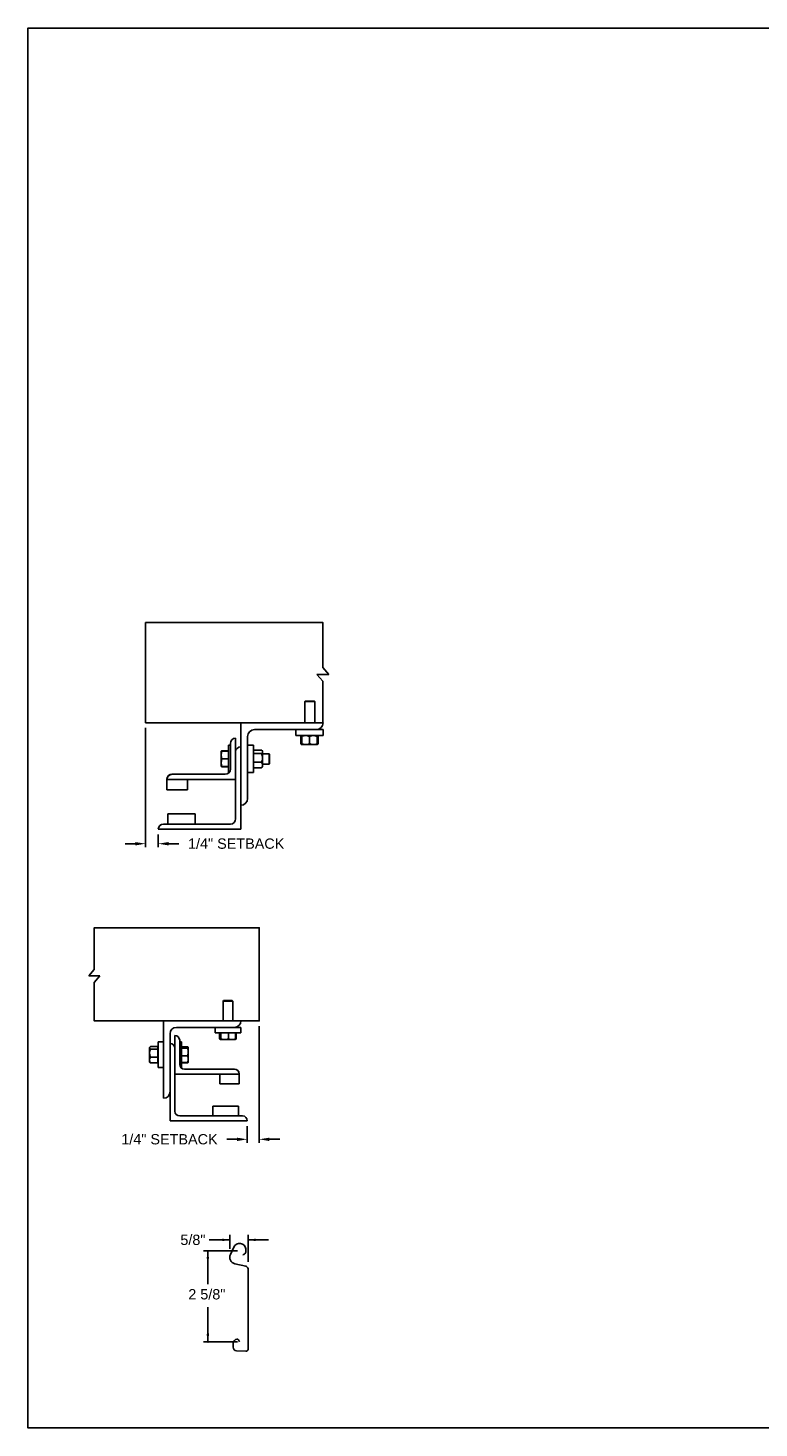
# Model space of a CAD drawing. Header units: inches. Extents: x 169.6 to 213.7, y 195.1 to 266.5.
# Tile 46 of 51: x 169.6 to 176.2, y 234.4 to 247.2. Entities that reach past the tile are written whole.
import ezdxf

# ---------------------------------------------------------------- set-up
doc = ezdxf.new("R2010")
doc.units = ezdxf.units.IN
doc.header["$LTSCALE"] = 0.25
doc.header["$MEASUREMENT"] = 0
doc.layers.add('ANNOTATIONS', color=1, linetype='Continuous')
doc.layers.add('DETAILS', color=4, linetype='Continuous')
doc.styles.add('ARIAL', font='arial.ttf', dxfattribs={"height": 0.09375})
doc.dimstyles.new('STANDARD$0', dxfattribs={"dimtxt": 0.09375, "dimasz": 0.09375, "dimexe": 0.03125, "dimexo": 0.046875, "dimgap": 0.09, "dimtad": 0, "dimtih": 1, "dimtoh": 1, "dimdec": 4, "dimzin": 0, "dimdsep": 46, "dimtxsty": 'ARIAL', "dimcen": 0.09, "dimadec": 0, "dimazin": 0, "dimtfac": 1, "dimtdec": 4, "dimtofl": 0, "dimtmove": 0, "dimatfit": 1, "dimfxl": 1, "dimtolj": 1, "dimtzin": 0, "dimarcsym": 0})

# ---------------------------------------------------------------- blocks, each defined once
blk = doc.blocks.new('*D18')
at = {"layer": 'ANNOTATIONS', "color": 0, "lineweight": -2, "transparency": 16777216}
for p, q in [((170.659, 240.815), (170.659, 239.73)), ((170.774, 239.846), (170.774, 239.73)), ((170.565, 239.762), (170.472, 239.762)), ((170.868, 239.762), (170.962, 239.762))]:
    blk.add_line(p, q, dxfattribs=at)
at = {"layer": 'ANNOTATIONS', "color": 0, "transparency": 16777216}
for points in [[(170.565, 239.777), (170.565, 239.746), (170.659, 239.762)], [(170.868, 239.777), (170.868, 239.746), (170.774, 239.762)]]:
    blk.add_solid(points, dxfattribs=at)
at = {"layer": 'defpoints', "color": 0, "transparency": 16777216}
for p in [(170.659, 240.862), (170.774, 239.893), (170.774, 239.762)]:
    blk.add_point(p, dxfattribs=at)
at = {"layer": 'ANNOTATIONS', "color": 0, "transparency": 16777216, "insert": (171.483, 239.762), "char_height": 0.09375, "attachment_point": 5, "style": 'ARIAL'}
blk.add_mtext('\\A1;1/4" SETBACK', dxfattribs=at)
blk = doc.blocks.new('*D19')
at = {"layer": 'ANNOTATIONS', "color": 0, "lineweight": -2, "transparency": 16777216}
for p, q in [((171.692, 238.101), (171.692, 237.041)), ((171.584, 237.193), (171.584, 237.041)), ((171.49, 237.073), (171.397, 237.073)), ((171.786, 237.073), (171.88, 237.073))]:
    blk.add_line(p, q, dxfattribs=at)
at = {"layer": 'ANNOTATIONS', "color": 0, "transparency": 16777216}
for points in [[(171.49, 237.088), (171.49, 237.057), (171.584, 237.073)], [(171.786, 237.088), (171.786, 237.057), (171.692, 237.073)]]:
    blk.add_solid(points, dxfattribs=at)
at = {"layer": 'defpoints', "color": 0, "transparency": 16777216}
for p in [(171.692, 238.148), (171.584, 237.24), (171.584, 237.073)]:
    blk.add_point(p, dxfattribs=at)
at = {"layer": 'ANNOTATIONS', "color": 0, "transparency": 16777216, "insert": (170.876, 237.073), "char_height": 0.09375, "attachment_point": 5, "style": 'ARIAL'}
blk.add_mtext('\\A1;1/4" SETBACK', dxfattribs=at)

msp = doc.modelspace()

# ---------------------------------------------------------------- linework, layer by layer
at = {"layer": 'ANNOTATIONS'}
for p, q in [((171.42624, 236.15789), (171.23874, 236.15789)), ((171.42624, 236.07614), (171.42624, 236.20477)), ((171.59076, 235.95778), (171.59076, 236.20477)), ((171.59076, 236.15789), (171.77826, 236.15789)), ((171.49457, 236.05746), (171.18677, 236.05746)), ((171.22525, 236.05746), (171.22525, 235.75589)), ((171.22525, 235.23024), (171.22525, 235.54493)), ((171.49457, 235.23024), (171.18677, 235.23024))]:
    msp.add_line(p, q, dxfattribs=at)
for p in [(171.55494, 236.02594), (171.22525, 235.30475), (171.22525, 235.23024)]:
    msp.add_point(p, dxfattribs=at)
for points in [[(171.35592, 236.14617), (171.35592, 236.16961), (171.42624, 236.15789)], [(171.66108, 236.16961), (171.66108, 236.14617), (171.59076, 236.15789)], [(171.23697, 235.98714), (171.21352, 235.98714), (171.22525, 236.05746)], [(171.23697, 235.30057), (171.21352, 235.30057), (171.22525, 235.23024)]]:
    msp.add_solid(points, dxfattribs=at)
at = {"layer": 'defpoints'}
msp.add_lwpolyline([(189.05875, 234.44685), (169.58887, 234.44685), (169.58887, 247.18196), (189.05875, 247.18196)], close=True, dxfattribs=at)
at = {"layer": 'DETAILS'}
for p, q in [((172.32668, 241.30234), (172.27235, 241.36559)), ((172.21802, 241.30234), (172.32668, 241.30234)), ((172.27235, 241.23909), (172.21802, 241.30234)), ((172.11086, 241.05859), (172.10625, 241.05398)), ((172.10625, 240.86184), (172.10625, 241.05398)), ((172.10625, 241.05398), (172.2, 241.05398)), ((172.11086, 241.05859), (172.1954, 241.05859)), ((172.1954, 241.05859), (172.2, 241.05398)), ((172.2, 241.05398), (172.2, 240.86184)), ((171.52434, 239.89309), (171.52434, 240.86184)), ((171.47746, 240.72121), (171.47746, 239.98684)), ((171.58684, 240.17434), (171.58684, 240.73684)), ((171.64934, 240.79934), (172.27434, 240.79934)), ((172.02434, 240.74609), (172.02434, 240.79934)), ((172.27434, 240.74609), (172.02434, 240.74609)), ((172.07335, 240.73851), (172.07028, 240.73671)), ((172.07028, 240.73671), (172.07028, 240.67234)), ((172.07244, 240.73671), (172.07244, 240.67234)), ((172.07587, 240.74337), (172.07886, 240.74594)), ((172.07903, 240.73799), (172.07639, 240.73671)), ((172.07639, 240.73671), (172.07639, 240.67234)), ((172.07903, 240.73671), (172.07903, 240.67234)), ((172.14934, 240.73671), (172.14934, 240.67234)), ((172.21965, 240.73671), (172.21965, 240.67234)), ((172.22228, 240.73671), (172.22228, 240.67234)), ((172.22624, 240.73671), (172.22624, 240.67234)), ((172.2284, 240.73671), (172.2284, 240.67234)), ((172.27434, 240.79934), (172.27434, 240.74609)), ((171.34659, 240.60403), (171.3466, 240.60404)), ((171.34659, 240.60403), (171.34659, 240.60403)), ((171.34659, 240.4634), (171.34659, 240.60403)), ((171.41209, 240.60592), (171.35287, 240.60592)), ((171.41209, 240.60519), (171.35287, 240.60519)), ((171.41209, 240.60515), (171.35287, 240.60515)), ((171.41209, 240.60493), (171.35287, 240.60493)), ((171.41209, 240.60409), (171.35287, 240.60409)), ((171.41209, 240.65871), (171.43059, 240.65871)), ((171.41209, 240.65871), (171.41209, 240.40871)), ((171.43059, 240.67434), (171.43059, 240.43996)), ((171.58684, 240.65871), (171.64009, 240.65871)), ((171.64009, 240.65871), (171.64009, 240.40871)), ((171.64009, 240.60403), (171.64209, 240.60403)), ((171.64209, 240.45321), (171.64209, 240.61421)), ((171.64209, 240.61421), (171.71384, 240.61421)), ((171.64209, 240.58311), (171.71384, 240.58311)), ((171.71821, 240.60983), (171.72321, 240.60403)), ((171.72321, 240.4634), (171.72321, 240.60403)), ((171.72321, 240.58059), (171.78248, 240.58059)), ((171.78248, 240.58059), (171.78709, 240.57598)), ((171.78248, 240.58059), (171.78248, 240.48684)), ((171.78709, 240.57598), (171.78709, 240.49144)), ((172.07335, 240.67054), (172.07028, 240.67234)), ((172.07681, 240.66999), (172.07244, 240.67234)), ((172.07903, 240.66296), (172.07587, 240.66569)), ((172.07903, 240.67106), (172.07639, 240.67234)), ((172.07903, 240.66296), (172.21965, 240.66296)), ((171.34659, 240.4634), (171.34659, 240.4634)), ((171.3466, 240.46337), (171.3466, 240.46338)), ((171.34661, 240.46337), (171.3466, 240.46337)), ((171.34664, 240.46332), (171.34661, 240.46337)), ((171.35264, 240.46334), (171.35287, 240.46249)), ((171.35264, 240.46233), (171.35287, 240.4615)), ((171.41209, 240.53385), (171.35287, 240.53385)), ((171.41209, 240.46347), (171.35287, 240.46347)), ((171.41209, 240.46333), (171.35287, 240.46333)), ((171.41209, 240.46249), (171.35287, 240.46249)), ((171.41209, 240.46228), (171.35287, 240.46228)), ((171.41209, 240.46224), (171.35287, 240.46224)), ((171.41209, 240.4615), (171.35287, 240.4615)), ((171.64209, 240.4634), (171.64009, 240.4634)), ((171.64209, 240.50261), (171.71384, 240.50261)), ((171.64209, 240.45321), (171.71384, 240.45321)), ((171.72321, 240.4634), (171.71821, 240.4576)), ((171.78248, 240.48684), (171.72321, 240.48684)), ((171.78709, 240.49144), (171.78248, 240.48684)), ((170.85246, 240.34963), (170.85246, 240.25246)), ((170.85246, 240.34621), (171.47746, 240.34621)), ((171.38371, 240.39309), (170.89934, 240.39309)), ((171.03996, 240.25246), (171.03996, 240.34621)), ((171.41865, 240.40871), (171.41209, 240.40871)), ((171.64009, 240.40871), (171.58684, 240.40871)), ((170.85246, 240.25246), (171.03996, 240.25246)), ((171.43059, 239.93996), (170.82121, 239.93996)), ((171.11028, 240.03371), (170.86028, 240.03371)), ((170.86028, 240.03371), (170.86028, 239.93996)), ((171.11028, 239.93996), (171.11028, 240.03371)), ((170.77434, 239.89309), (171.52434, 239.89309)), ((170.14123, 238.55937), (170.19176, 238.6182)), ((170.24229, 238.55937), (170.14123, 238.55937)), ((170.19176, 238.50054), (170.24229, 238.55937)), ((171.36878, 238.33411), (171.36446, 238.3298)), ((171.36446, 238.3298), (171.36446, 238.14966)), ((171.45235, 238.3298), (171.36446, 238.3298)), ((171.44804, 238.33411), (171.36878, 238.33411)), ((171.45235, 238.3298), (171.44804, 238.33411)), ((171.45235, 238.14966), (171.45235, 238.3298)), ((170.82247, 238.14966), (170.82247, 237.44654)), ((170.88106, 237.24146), (170.88106, 238.03247)), ((170.93966, 238.09107), (171.5256, 238.09107)), ((171.29122, 238.09107), (171.29122, 238.04114)), ((171.29122, 238.04114), (171.5256, 238.04114)), ((171.3326, 238.04114), (171.3326, 237.98563)), ((171.34079, 238.04114), (171.34079, 237.98563)), ((171.34434, 238.04114), (171.34434, 237.98563)), ((171.41196, 238.04114), (171.41196, 237.98563)), ((171.47603, 238.04114), (171.47603, 237.98563)), ((171.48421, 238.04114), (171.48421, 237.98563)), ((171.5256, 238.04114), (171.5256, 238.09107)), ((170.69714, 237.91089), (170.69462, 237.90796)), ((170.69462, 237.77613), (170.69462, 237.90796)), ((170.77067, 237.91614), (170.70341, 237.91614)), ((170.77067, 237.89418), (170.70341, 237.89418)), ((170.77067, 237.76795), (170.77067, 237.91614)), ((170.77255, 237.90796), (170.77067, 237.90796)), ((170.82247, 237.95923), (170.77255, 237.95923)), ((170.77255, 237.95923), (170.77255, 237.72486)), ((170.92501, 238.01782), (170.92501, 237.32935)), ((170.96896, 237.97388), (170.96896, 237.75415)), ((170.9863, 237.95923), (170.96896, 237.95923)), ((170.9863, 237.72486), (170.9863, 237.95923)), ((170.9863, 237.91536), (171.04182, 237.91536)), ((170.9863, 237.91208), (171.04182, 237.91208)), ((170.9863, 237.90288), (171.04182, 237.90288)), ((171.04771, 237.90796), (171.04647, 237.9101)), ((171.04771, 237.77613), (171.04771, 237.90748)), ((171.33578, 237.98361), (171.34249, 237.97974)), ((171.34256, 237.97974), (171.47425, 237.97974)), ((171.47433, 237.97974), (171.48104, 237.98361)), ((171.48421, 237.98563), (171.47532, 237.98209)), ((171.48099, 237.98359), (171.48421, 237.98563)), ((170.69462, 237.88296), (170.69333, 237.88167)), ((170.69333, 237.88167), (170.69333, 237.80242)), ((170.69333, 237.80242), (170.69462, 237.80113)), ((170.69462, 237.77613), (170.69714, 237.7732)), ((170.77067, 237.82009), (170.70341, 237.82009)), ((170.77067, 237.76795), (170.70341, 237.76795)), ((170.77067, 237.77613), (170.77255, 237.77613)), ((170.9863, 237.83285), (171.04182, 237.83285)), ((170.9863, 237.77201), (171.04182, 237.77201)), ((170.9863, 237.76873), (171.04182, 237.76873)), ((171.04309, 237.77264), (171.04182, 237.76873)), ((171.04647, 237.77399), (171.04771, 237.77613)), ((170.77255, 237.72486), (170.82247, 237.72486)), ((171.51095, 237.66626), (170.92501, 237.66626)), ((170.98015, 237.72486), (170.9863, 237.72486)), ((171.0129, 237.71021), (171.467, 237.71021)), ((171.33517, 237.57837), (171.33517, 237.66626)), ((171.51095, 237.67053), (171.51095, 237.57837)), ((171.51095, 237.57837), (171.33517, 237.57837)), ((170.96896, 237.2854), (171.54024, 237.2854)), ((171.26925, 237.2854), (171.26925, 237.37329)), ((171.26925, 237.37329), (171.50362, 237.37329)), ((171.50362, 237.37329), (171.50362, 237.2854)), ((171.58419, 237.24146), (170.88106, 237.24146))]:
    msp.add_line(p, q, dxfattribs=at)
for points in [[(172.27235, 241.36559), (172.27235, 241.77384), (170.65901, 241.77384), (170.65901, 240.86184), (172.27434, 240.86184)], [(172.27235, 240.86184), (172.27235, 241.23909)], [(170.19176, 238.6182), (170.19176, 238.9979), (171.69231, 238.9979), (171.69231, 238.14966), (170.19176, 238.14966), (170.19176, 238.50054)]]:
    msp.add_lwpolyline(points, dxfattribs=at)
msp.add_lwpolyline([(171.54457, 236.02075, 0.33746117), (171.5715, 236.05881), (171.57118, 236.07669, 0.73725505), (171.46103, 236.09155), (171.43022, 236.02513, 0.47976839), (171.47203, 235.94081), (171.57045, 235.91924, -0.21720182), (171.59076, 235.89528), (171.59076, 235.82661), (171.59076, 235.16057, -0.36619075), (171.57102, 235.14515), (171.48636, 235.14787, -0.41028649), (171.45509, 235.18138), (171.45703, 235.21868, -0.37745755), (171.49086, 235.255, -0.31905635), (171.50274, 235.24952), (171.51381, 235.23024)], format="xyb", dxfattribs=at)
for centre, radius, start, end in [((172.21184, 240.86184), 0.0625, 270, 0), ((171.47746, 240.67434), 0.04688, 90, 180), ((171.64934, 240.73684), 0.0625, 90, 180), ((171.52434, 240.59621), 0.04688, 90, 180), ((171.38371, 240.43996), 0.04688, 270, 0), ((170.89769, 240.34785), 0.04527, 87.917978, 177.754387), ((170.89934, 240.34621), 0.04688, 90, 180), ((171.52434, 240.17434), 0.0625, 270, 0), ((170.82121, 239.89309), 0.04688, 90, 180), ((171.43059, 239.98684), 0.04688, 270, 0), ((171.467, 238.14966), 0.05859, 270, 0), ((170.93966, 238.03247), 0.05859, 90, 180), ((170.88106, 237.90064), 0.04395, 0, 90), ((170.92501, 237.97388), 0.04395, 0, 90), ((171.0129, 237.75415), 0.04395, 180, 270), ((171.46854, 237.6678), 0.04244, 2.245613, 92.082022), ((171.467, 237.66626), 0.04395, 0, 90), ((170.82247, 237.50513), 0.05859, 270, 0), ((170.96896, 237.32935), 0.04395, 180, 270), ((171.54024, 237.24146), 0.04395, 0, 90)]:
    msp.add_arc(centre, radius, start, end, dxfattribs=at)
for points, knots in [([(172.07028, 240.73671), (172.07209, 240.73958), (172.07391, 240.74247), (172.07586, 240.74335), (172.07587, 240.74336)], [0, 0, 0, 0, 0.99332562, 1, 1, 1, 1]), ([(172.07244, 240.73671), (172.07311, 240.73808), (172.07471, 240.74131), (172.07646, 240.74425), (172.07755, 240.74473), (172.07766, 240.74478)], [0, 0, 0, 0, 0.39860917, 0.94310679, 1, 1, 1, 1]), ([(172.07903, 240.74002), (172.07851, 240.73983), (172.07625, 240.73899), (172.0741, 240.7377), (172.07244, 240.73671)], [0, 0, 0, 0, 0.22784114, 1, 1, 1, 1]), ([(172.11418, 240.74609), (172.10926, 240.74573), (172.09924, 240.74501), (172.08759, 240.7408), (172.08096, 240.73763), (172.07903, 240.73671)], [0, 0, 0, 0, 0.40629057, 0.82726642, 1, 1, 1, 1]), ([(172.07903, 240.73671), (172.07903, 240.73811), (172.07903, 240.7414), (172.07903, 240.7452), (172.07903, 240.74579), (172.07903, 240.74609)], [0, 0, 0, 0, 0.26545991, 0.62807649, 1, 1, 1, 1]), ([(172.14934, 240.73671), (172.14387, 240.73918), (172.13274, 240.74419), (172.12058, 240.74607), (172.11435, 240.74609), (172.11418, 240.74609)], [0, 0, 0, 0, 0.48434141, 0.98632773, 1, 1, 1, 1]), ([(172.18449, 240.74609), (172.17957, 240.74573), (172.16955, 240.74501), (172.1579, 240.7408), (172.15127, 240.73763), (172.14934, 240.73671)], [0, 0, 0, 0, 0.40629057, 0.82726642, 1, 1, 1, 1]), ([(172.21965, 240.73671), (172.21418, 240.73918), (172.20305, 240.74419), (172.19089, 240.74607), (172.18466, 240.74609), (172.18449, 240.74609)], [0, 0, 0, 0, 0.48434141, 0.98632773, 1, 1, 1, 1]), ([(172.21965, 240.73671), (172.21965, 240.73811), (172.21965, 240.7414), (172.21965, 240.7452), (172.21965, 240.74579), (172.21965, 240.74609)], [0, 0, 0, 0, 0.26545991, 0.62807649, 1, 1, 1, 1]), ([(172.21982, 240.74579), (172.22012, 240.74537), (172.2208, 240.74446), (172.22162, 240.7407), (172.22212, 240.7377), (172.22228, 240.73671)], [0, 0, 0, 0, 0.36178326, 0.79041419, 1, 1, 1, 1]), ([(172.22102, 240.74464), (172.22129, 240.74448), (172.2226, 240.74375), (172.22434, 240.74067), (172.22577, 240.73769), (172.22624, 240.73671)], [0, 0, 0, 0, 0.15175447, 0.72144224, 1, 1, 1, 1]), ([(172.2284, 240.73671), (172.22659, 240.73958), (172.22477, 240.74247), (172.22281, 240.74335), (172.2228, 240.74336)], [0, 0, 0, 0, 0.99332562, 1, 1, 1, 1]), ([(171.35287, 240.60409), (171.35111, 240.59839), (171.34757, 240.58688), (171.34692, 240.57497), (171.34659, 240.56897)], [0, 0, 0, 0, 0.49545796, 1, 1, 1, 1]), ([(171.34659, 240.60403), (171.3468, 240.60403), (171.34723, 240.60405), (171.34991, 240.60407), (171.35211, 240.60409), (171.35287, 240.60409)], [0, 0, 0, 0, 0.3928666, 0.79169603, 1, 1, 1, 1]), ([(171.34659, 240.56897), (171.3466, 240.56814), (171.34665, 240.56183), (171.34802, 240.54994), (171.35124, 240.53925), (171.35287, 240.53385)], [0, 0, 0, 0, 0.07010266, 0.53079095, 1, 1, 1, 1]), ([(171.35287, 240.60493), (171.35152, 240.60482), (171.34882, 240.60458), (171.34692, 240.60429), (171.34672, 240.6041), (171.34665, 240.60404)], [0, 0, 0, 0, 0.39883061, 0.80149747, 1, 1, 1, 1]), ([(171.35287, 240.60515), (171.35152, 240.605), (171.34882, 240.60471), (171.34693, 240.60435), (171.34673, 240.60412), (171.34667, 240.60405)], [0, 0, 0, 0, 0.40277376, 0.80942169, 1, 1, 1, 1]), ([(171.35287, 240.60592), (171.35153, 240.60568), (171.34883, 240.60518), (171.34698, 240.60457), (171.34678, 240.60421), (171.34672, 240.60411)], [0, 0, 0, 0, 0.41812145, 0.84026469, 1, 1, 1, 1]), ([(171.71384, 240.61421), (171.71523, 240.6129), (171.71853, 240.60978), (171.72233, 240.60459), (171.72292, 240.60066), (171.72321, 240.59866)], [0, 0, 0, 0, 0.26545991, 0.62807649, 1, 1, 1, 1]), ([(171.72321, 240.59866), (171.7232, 240.59831), (171.72314, 240.59598), (171.7216, 240.59163), (171.71785, 240.58682), (171.71483, 240.58403), (171.71384, 240.58311)], [0, 0, 0, 0, 0.06653229, 0.43528257, 0.81455084, 1, 1, 1, 1]), ([(171.71384, 240.58311), (171.7163, 240.57685), (171.72132, 240.56411), (171.7232, 240.55019), (171.72321, 240.54305), (171.72321, 240.54286)], [0, 0, 0, 0, 0.48434141, 0.98632773, 1, 1, 1, 1]), ([(172.07028, 240.67234), (172.07209, 240.66947), (172.07391, 240.66659), (172.07586, 240.6657), (172.07587, 240.66569)], [0, 0, 0, 0, 0.99332562, 1, 1, 1, 1]), ([(172.07244, 240.67234), (172.07311, 240.67097), (172.07471, 240.66774), (172.07646, 240.6648), (172.07755, 240.66432), (172.07766, 240.66427)], [0, 0, 0, 0, 0.39860917, 0.94310679, 1, 1, 1, 1]), ([(172.07639, 240.67234), (172.07663, 240.67095), (172.07719, 240.66767), (172.07802, 240.66419), (172.07861, 240.66364), (172.07886, 240.66342)], [0, 0, 0, 0, 0.30001685, 0.70983799, 1, 1, 1, 1]), ([(172.11418, 240.66296), (172.10926, 240.66332), (172.09924, 240.66405), (172.08759, 240.66825), (172.08096, 240.67142), (172.07903, 240.67234)], [0, 0, 0, 0, 0.40629057, 0.82726642, 1, 1, 1, 1]), ([(172.07903, 240.67234), (172.07903, 240.67095), (172.07903, 240.66765), (172.07903, 240.66385), (172.07903, 240.66326), (172.07903, 240.66296)], [0, 0, 0, 0, 0.26545991, 0.62807649, 1, 1, 1, 1]), ([(172.14934, 240.67234), (172.14387, 240.66988), (172.13274, 240.66486), (172.12058, 240.66298), (172.11435, 240.66296), (172.11418, 240.66296)], [0, 0, 0, 0, 0.48434141, 0.98632773, 1, 1, 1, 1]), ([(172.18449, 240.66296), (172.17957, 240.66332), (172.16955, 240.66405), (172.1579, 240.66825), (172.15127, 240.67142), (172.14934, 240.67234)], [0, 0, 0, 0, 0.40629057, 0.82726642, 1, 1, 1, 1]), ([(172.21965, 240.67234), (172.21418, 240.66988), (172.20305, 240.66486), (172.19089, 240.66298), (172.18466, 240.66296), (172.18449, 240.66296)], [0, 0, 0, 0, 0.48434141, 0.98632773, 1, 1, 1, 1]), ([(172.21965, 240.67234), (172.21965, 240.67095), (172.21965, 240.66765), (172.21965, 240.66385), (172.21965, 240.66326), (172.21965, 240.66296)], [0, 0, 0, 0, 0.26545991, 0.62807649, 1, 1, 1, 1]), ([(172.21982, 240.66327), (172.22012, 240.66368), (172.2208, 240.66459), (172.22162, 240.66835), (172.22212, 240.67135), (172.22228, 240.67234)], [0, 0, 0, 0, 0.36127383, 0.7902469, 1, 1, 1, 1]), ([(172.22102, 240.66442), (172.22129, 240.66457), (172.2226, 240.66531), (172.22434, 240.66838), (172.22577, 240.67136), (172.22624, 240.67234)], [0, 0, 0, 0, 0.15175447, 0.72144224, 1, 1, 1, 1]), ([(172.2284, 240.67234), (172.22659, 240.66947), (172.22477, 240.66659), (172.22281, 240.6657), (172.2228, 240.66569)], [0, 0, 0, 0, 0.993325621, 1, 1, 1, 1]), ([(171.35287, 240.53385), (171.35111, 240.52813), (171.34757, 240.5166), (171.34692, 240.50467), (171.34659, 240.49866)], [0, 0, 0, 0, 0.49545796, 1, 1, 1, 1]), ([(171.34659, 240.49866), (171.3466, 240.49782), (171.34665, 240.49151), (171.34802, 240.4796), (171.35124, 240.46888), (171.35287, 240.46347)], [0, 0, 0, 0, 0.070102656, 0.530790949, 1, 1, 1, 1]), ([(171.35287, 240.46347), (171.35211, 240.46346), (171.34993, 240.46345), (171.34725, 240.46343), (171.34681, 240.46341), (171.34659, 240.4634)], [0, 0, 0, 0, 0.2083045, 0.6015254, 1, 1, 1, 1]), ([(171.34659, 240.4634), (171.34666, 240.4634), (171.34687, 240.46338), (171.3488, 240.46336), (171.35151, 240.46334), (171.35287, 240.46333)], [0, 0, 0, 0, 0.22973043, 0.61267004, 1, 1, 1, 1]), ([(171.72321, 240.54286), (171.72286, 240.53723), (171.72213, 240.52576), (171.71793, 240.51242), (171.71476, 240.50482), (171.71384, 240.50261)], [0, 0, 0, 0, 0.40629057, 0.82726642, 1, 1, 1, 1]), ([(171.71384, 240.50261), (171.7163, 240.49877), (171.72132, 240.49095), (171.7232, 240.48241), (171.72321, 240.47803), (171.72321, 240.47791)], [0, 0, 0, 0, 0.484341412, 0.986327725, 1, 1, 1, 1]), ([(171.72321, 240.47791), (171.72286, 240.47446), (171.72213, 240.46742), (171.71793, 240.45923), (171.71476, 240.45457), (171.71384, 240.45321)], [0, 0, 0, 0, 0.40629057, 0.82726642, 1, 1, 1, 1]), ([(171.71805, 240.45769), (171.71764, 240.45711), (171.71653, 240.45558), (171.71488, 240.45413), (171.71384, 240.45321)], [0, 0, 0, 0, 0.37432244, 1, 1, 1, 1]), ([(170.70341, 237.91614), (170.7021, 237.91521), (170.69901, 237.91301), (170.69545, 237.90934), (170.6949, 237.90657), (170.69462, 237.90516)], [0, 0, 0, 0, 0.26545991, 0.62807649, 1, 1, 1, 1]), ([(170.69462, 237.90516), (170.69463, 237.90491), (170.69469, 237.90326), (170.69613, 237.90019), (170.69965, 237.8968), (170.70248, 237.89483), (170.70341, 237.89418)], [0, 0, 0, 0, 0.06653229, 0.43528257, 0.81455084, 1, 1, 1, 1]), ([(170.70341, 237.89418), (170.7011, 237.88842), (170.6964, 237.87669), (170.69464, 237.86388), (170.69462, 237.85731), (170.69462, 237.85714)], [0, 0, 0, 0, 0.48434141, 0.98632773, 1, 1, 1, 1]), ([(171.04182, 237.91536), (171.04254, 237.91471), (171.0445, 237.91297), (171.04567, 237.91119), (171.04642, 237.91007)], [0, 0, 0, 0, 0.36956739, 1, 1, 1, 1]), ([(171.04182, 237.91208), (171.04253, 237.91176), (171.04458, 237.91086), (171.04709, 237.90933), (171.0475, 237.9081), (171.04771, 237.90748)], [0, 0, 0, 0, 0.2083045, 0.6015254, 1, 1, 1, 1]), ([(171.04771, 237.90748), (171.04763, 237.90712), (171.04744, 237.90617), (171.04563, 237.90462), (171.04309, 237.90346), (171.04182, 237.90288)], [0, 0, 0, 0, 0.22973043, 0.61267004, 1, 1, 1, 1]), ([(171.04182, 237.90288), (171.04346, 237.8972), (171.04678, 237.88572), (171.0474, 237.87385), (171.04771, 237.86787)], [0, 0, 0, 0, 0.49545796, 1, 1, 1, 1]), ([(171.34279, 237.98076), (171.34142, 237.98114), (171.33797, 237.98209), (171.33463, 237.9843), (171.3326, 237.98563)], [0, 0, 0, 0, 0.39613311, 1, 1, 1, 1]), ([(171.34256, 237.97974), (171.34252, 237.97975), (171.3422, 237.9798), (171.3416, 237.98108), (171.34106, 237.9841), (171.34079, 237.98563)], [0, 0, 0, 0, 0.07010266, 0.53079095, 1, 1, 1, 1]), ([(171.34434, 237.98563), (171.34405, 237.98398), (171.34347, 237.98066), (171.34287, 237.98005), (171.34256, 237.97974)], [0, 0, 0, 0, 0.49545796, 1, 1, 1, 1]), ([(171.37815, 237.97974), (171.37735, 237.97975), (171.37128, 237.9798), (171.35984, 237.98108), (171.34954, 237.9841), (171.34434, 237.98563)], [0, 0, 0, 0, 0.07010266, 0.53079095, 1, 1, 1, 1]), ([(171.41196, 237.98563), (171.40647, 237.98398), (171.39539, 237.98066), (171.38393, 237.98005), (171.37815, 237.97974)], [0, 0, 0, 0, 0.49545796, 1, 1, 1, 1]), ([(171.444, 237.97974), (171.43974, 237.97994), (171.43115, 237.98034), (171.42048, 237.98285), (171.41414, 237.98492), (171.41196, 237.98563)], [0, 0, 0, 0, 0.3928666, 0.79169603, 1, 1, 1, 1]), ([(171.47603, 237.98563), (171.47201, 237.98436), (171.46394, 237.98183), (171.45317, 237.98), (171.44648, 237.97981), (171.444, 237.97974)], [0, 0, 0, 0, 0.38329119, 0.77026914, 1, 1, 1, 1]), ([(171.47425, 237.97974), (171.4743, 237.97975), (171.47462, 237.9798), (171.47522, 237.98108), (171.47576, 237.9841), (171.47603, 237.98563)], [0, 0, 0, 0, 0.07010266, 0.53079095, 1, 1, 1, 1]), ([(170.69462, 237.85714), (170.69495, 237.85195), (170.69563, 237.84139), (170.69958, 237.82912), (170.70254, 237.82212), (170.70341, 237.82009)], [0, 0, 0, 0, 0.40629057, 0.82726642, 1, 1, 1, 1]), ([(170.70341, 237.82009), (170.7011, 237.81604), (170.6964, 237.80778), (170.69464, 237.79877), (170.69462, 237.79414), (170.69462, 237.79402)], [0, 0, 0, 0, 0.48434141, 0.98632773, 1, 1, 1, 1]), ([(170.69462, 237.79402), (170.69495, 237.79037), (170.69563, 237.78294), (170.69958, 237.7743), (170.70254, 237.76938), (170.70341, 237.76795)], [0, 0, 0, 0, 0.40629057, 0.82726642, 1, 1, 1, 1]), ([(170.69726, 237.77325), (170.6983, 237.77213), (170.69995, 237.77032), (170.70246, 237.7686), (170.70341, 237.76795)], [0, 0, 0, 0, 0.62450971, 1, 1, 1, 1]), ([(171.04771, 237.86787), (171.0477, 237.86704), (171.04764, 237.86075), (171.04636, 237.8489), (171.04334, 237.83823), (171.04182, 237.83285)], [0, 0, 0, 0, 0.07010266, 0.53079095, 1, 1, 1, 1]), ([(171.04182, 237.83285), (171.04346, 237.82791), (171.04678, 237.81794), (171.0474, 237.80763), (171.04771, 237.80243)], [0, 0, 0, 0, 0.49545796, 1, 1, 1, 1]), ([(171.04771, 237.80243), (171.0477, 237.80171), (171.04764, 237.79625), (171.04636, 237.78595), (171.04334, 237.77669), (171.04182, 237.77201)], [0, 0, 0, 0, 0.07010266, 0.53079095, 1, 1, 1, 1]), ([(171.04182, 237.77201), (171.04306, 237.77259), (171.04556, 237.77375), (171.04719, 237.77497), (171.04738, 237.77561), (171.0474, 237.77564)], [0, 0, 0, 0, 0.483809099, 0.972271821, 1, 1, 1, 1]), ([(171.04182, 237.76873), (171.04316, 237.76992), (171.04512, 237.77166), (171.04599, 237.77345), (171.04627, 237.77402)], [0, 0, 0, 0, 0.68088301, 1, 1, 1, 1])]:
    msp.add_open_spline(points, degree=3, knots=knots, dxfattribs=at)

# ---------------------------------------------------------------- texts
at = {"layer": 'ANNOTATIONS', "style": 'ARIAL'}
msp.add_text('2 5/8"', height=0.09375, dxfattribs=at).set_placement((171.0474, 235.61638))
at = {"layer": 'ANNOTATIONS', "insert": (171.08939, 236.15789), "char_height": 0.09375, "attachment_point": 5, "style": 'ARIAL'}
msp.add_mtext('\\A1;5/8"', dxfattribs=at)

# ---------------------------------------------------------------- dimensions: what is measured, and where the dimension line sits
at = {"layer": 'ANNOTATIONS'}
dim = msp.add_linear_dim(base=(170.77434, 239.76161), p1=(170.65901, 240.86184), p2=(170.77434, 239.89309), text='1/4" SETBACK', dimstyle='STANDARD$0', override={"dimarcsym": 1}, dxfattribs=at)
dim.commit()
dim.dimension.update_dxf_attribs({"geometry": '*D18', "text_midpoint": (171.48273, 239.76161), "dimtype": 160})
dim = msp.add_linear_dim(base=(171.58419, 237.07275), p1=(171.69231, 238.14833), p2=(171.58419, 237.24013), angle=180, text='1/4" SETBACK', dimstyle='STANDARD$0', override={"dimarcsym": 1}, dxfattribs=at)
dim.commit()
dim.dimension.update_dxf_attribs({"geometry": '*D19', "text_midpoint": (170.8758, 237.07275)})

doc.saveas('drawing.dxf')
